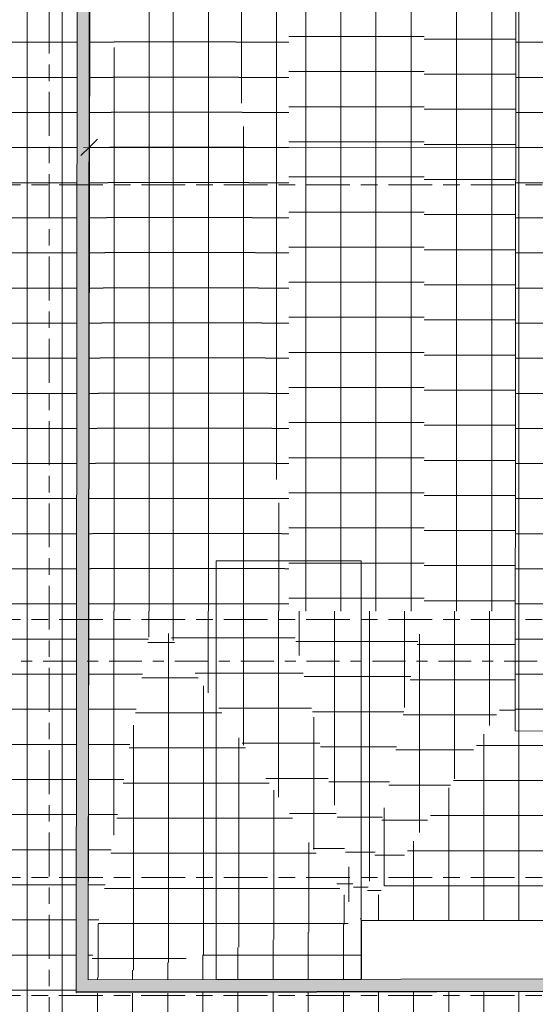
# Model space of a CAD drawing. Header units: metres. Extents: x 2 to 165, y -54 to 869.
# Tile 19 of 106: x 30.34 to 35.04, y -23.49 to -14.51. Entities that reach past the tile are written whole.
import ezdxf

# ---------------------------------------------------------------- set-up
doc = ezdxf.new("R2010")
doc.units = ezdxf.units.M
doc.linetypes.add('_Rasterlinie_', pattern=[0.75, 0.4, -0.1, 0.15, -0.1])
doc.linetypes.add('_Schnittlinie_', pattern=[0.6, 0.3, -0.1, 0.1, -0.1])
for name, color, linetype, lineweight in [('A_Bem', 7, 'Continuous', 5), ('A_Bem-100', 7, 'Continuous', 5), ('A_Geschossdecken', 7, 'Continuous', 5), ('A_Geschossdecken_Oberflächenschraffur', 7, 'Continuous', 5), ('A_Linien', 5, 'Continuous', 9), ('A_Raster', 128, 'Continuous', 5), ('A_Symbol-S_A', 172, 'Continuous', 5), ('A_Wand', 244, 'Continuous', 5), ('A_Wand_Schraff', 1, 'Continuous', 5)]:
    doc.layers.add(name, color=color, linetype=linetype, lineweight=lineweight)
doc.styles.add('ISOCPEUR', font='isocpeur.ttf', dxfattribs={"width": 0.8, "height": 0.25})
doc.dimstyles.new('BLB-Standard_2_5_Aussen_maskiert_1', dxfattribs={"dimscale": 0.3048, "dimtxt": 0.248995, "dimasz": 0.492126, "dimexe": 1.32874, "dimexo": 0.0625, "dimgap": 0.032808, "dimtad": 1, "dimrnd": 0.001, "dimzin": 0, "dimdsep": 46, "dimtxsty": 'ISOCPEUR', "dimblk1": 'OBLIQUE', "dimblk2": 'OBLIQUE', "dimsah": 1, "dimcen": 0.09, "dimdle": 0.164042, "dimazin": 0, "dimtfac": 1, "dimtdec": 4, "dimtix": 1, "dimtmove": 0, "dimatfit": 3, "dimfxl": 1.32874, "dimfxlon": 1, "dimtvp": 1, "dimtfill": 1, "dimtolj": 1, "dimtzin": 0, "dimarcsym": 2})
pattern_1 = [(0, (56.97275, 0), (0, 0.32), []), (90, (56.97275, 0), (-0.32, 2e-17), [])]
pattern_2 = [(0, (56.83575, 0), (0, 0.32), []), (90, (56.83575, 0), (-0.32, 2e-17), [])]
pattern_3 = [(0, (56.97275, -0.009), (0, 0.32), []), (90, (56.97275, -0.009), (-0.32, 2e-17), [])]
pattern_4 = [(0.001, (56.97975, -0.032), (-5.6e-06, 0.32), []), (90, (56.97975, -0.032), (-0.32, 2e-17), [])]
pattern_5 = [(0, (56.72275, 0), (0, 0.32), []), (90, (56.72275, 0), (-0.319, 2e-17), [])]
pattern_6 = [(359.99, (56.89075, -0.026), (5.6e-05, 0.32), []), (90, (56.89075, -0.026), (-0.32, 2e-17), [])]
pattern_7 = [(0.003, (56.72375, 0.004), (-1.68e-05, 0.32), []), (90, (56.72375, 0.004), (-0.319, 2e-17), [])]
pattern_8 = [(0.019, (57.02575, -0.043), (-0.000106, 0.32), []), (90, (57.02575, -0.043), (-0.32, 2e-17), [])]
pattern_9 = [(359.999, (57.02375, 0.002), (5.6e-06, 0.32), []), (90, (57.02375, 0.002), (-0.32, 2e-17), [])]
pattern_10 = [(359.995, (57.02275, 0.008), (2.8e-05, 0.32), []), (90, (57.02275, 0.008), (-0.32, 2e-17), [])]
pattern_11 = [(0, (57.00375, 0), (0, 0.32), []), (90, (57.00375, 0), (-0.32, 2e-17), [])]

# ---------------------------------------------------------------- blocks, each defined once
blk = doc.blocks.new('FP_16-AB- E0-  OK FFB')
at = {"layer": 'A_Geschossdecken_Oberflächenschraffur', "color": 9}
for p, q in [((-24.0223, -19.9059), (-24.0222, -13.2815)), ((-24.0223, -19.9059), (-24.0222, -13.2815)), ((-23.7023, -19.9059), (-23.7023, -13.2815)), ((-23.7023, -19.9059), (-23.7023, -13.2815)), ((-23.3824, -19.9059), (-23.3824, -13.2815)), ((-23.3824, -19.9059), (-23.3824, -13.2815)), ((-23.0624, -19.9059), (-23.0624, -13.2815)), ((-23.0624, -19.9059), (-23.0624, -13.2815)), ((-24.1766, -14.667), (-22.9445, -14.667)), ((-24.1766, -14.667), (-22.9445, -14.667)), ((-24.1766, -14.987), (-22.9445, -14.987)), ((-24.1766, -14.987), (-22.9445, -14.987)), ((-24.1766, -15.307), (-22.9445, -15.307)), ((-24.1766, -15.307), (-22.9445, -15.307)), ((-24.1766, -15.627), (-22.9445, -15.627)), ((-24.1766, -15.627), (-22.9445, -15.627)), ((-24.1766, -15.947), (-22.9445, -15.947)), ((-24.1766, -15.947), (-22.9445, -15.947)), ((-24.1766, -16.267), (-22.9445, -16.267)), ((-24.1766, -16.267), (-22.9445, -16.267)), ((-24.1766, -16.587), (-22.9445, -16.587)), ((-24.1766, -16.587), (-22.9445, -16.587)), ((-24.1766, -16.907), (-22.9445, -16.907)), ((-24.1766, -16.907), (-22.9445, -16.907)), ((-24.1766, -17.227), (-22.9445, -17.227)), ((-24.1766, -17.227), (-22.9445, -17.227)), ((-24.1766, -17.547), (-22.9445, -17.547)), ((-24.1766, -17.547), (-22.9445, -17.547)), ((-24.1766, -17.867), (-22.9445, -17.867)), ((-24.1766, -17.867), (-22.9445, -17.867)), ((-24.1766, -18.187), (-22.9445, -18.187)), ((-24.1766, -18.187), (-22.9445, -18.187)), ((-24.1766, -18.507), (-22.9445, -18.507)), ((-24.1766, -18.507), (-22.9445, -18.507)), ((-24.1766, -18.827), (-22.9445, -18.827)), ((-24.1766, -18.827), (-22.9445, -18.827)), ((-24.1766, -19.147), (-22.9445, -19.147)), ((-24.1766, -19.147), (-22.9445, -19.147)), ((-24.1766, -19.467), (-22.9445, -19.467)), ((-24.1766, -19.467), (-22.9445, -19.467)), ((-24.1766, -19.787), (-22.9445, -19.787)), ((-24.1766, -19.787), (-22.9445, -19.787))]:
    blk.add_line(p, q, dxfattribs=at)
blk = doc.blocks.new('FP_17-AB- E0-  OK FFB')
at = {"layer": 'A_Geschossdecken_Oberflächenschraffur', "color": 9}
for p, q in [((-22.6481, -19.9059), (-22.6486, -6.6572)), ((-22.6481, -19.9059), (-22.6486, -6.6572)), ((-22.3282, -19.9059), (-22.3287, -6.6572)), ((-22.3282, -19.9059), (-22.3287, -6.6572)), ((-22.9448, -14.6905), (-22.108, -14.6905)), ((-22.9448, -14.6905), (-22.108, -14.6905)), ((-22.9448, -15.0105), (-22.1083, -15.0105)), ((-22.9448, -15.0105), (-22.1083, -15.0105)), ((-22.9448, -15.3305), (-22.1086, -15.3305)), ((-22.9448, -15.3305), (-22.1086, -15.3305)), ((-22.9448, -15.6505), (-22.1089, -15.6505)), ((-22.9448, -15.6505), (-22.1089, -15.6505)), ((-22.9448, -15.9705), (-22.1092, -15.9705)), ((-22.9448, -15.9705), (-22.1092, -15.9705)), ((-22.9448, -16.2905), (-22.1094, -16.2905)), ((-22.9448, -16.2905), (-22.1094, -16.2905)), ((-22.9448, -16.6105), (-22.1097, -16.6105)), ((-22.9448, -16.6105), (-22.1097, -16.6105)), ((-22.9448, -16.9305), (-22.11, -16.9305)), ((-22.9448, -16.9305), (-22.11, -16.9305)), ((-22.9448, -17.2505), (-22.1103, -17.2505)), ((-22.9448, -17.2505), (-22.1103, -17.2505)), ((-22.9448, -17.5705), (-22.1106, -17.5705)), ((-22.9448, -17.5705), (-22.1106, -17.5705)), ((-22.9448, -17.8905), (-22.1109, -17.8905)), ((-22.9448, -17.8905), (-22.1109, -17.8905)), ((-22.9448, -18.2105), (-22.1111, -18.2105)), ((-22.9448, -18.2105), (-22.1111, -18.2105)), ((-22.9448, -18.5305), (-22.1114, -18.5305)), ((-22.9448, -18.5305), (-22.1114, -18.5305)), ((-22.9448, -18.8505), (-22.1117, -18.8505)), ((-22.9448, -18.8505), (-22.1117, -18.8505)), ((-22.9448, -19.1705), (-22.112, -19.1705)), ((-22.9448, -19.1705), (-22.112, -19.1705)), ((-22.9448, -19.4905), (-22.1123, -19.4905)), ((-22.9448, -19.4905), (-22.1123, -19.4905)), ((-22.9448, -19.8105), (-22.1125, -19.8105)), ((-22.9448, -19.8105), (-22.1125, -19.8105))]:
    blk.add_line(p, q, dxfattribs=at)
blk = doc.blocks.new('DIMBLOCK261-AB- E0-  OK FFB')
at = {"layer": 'A_Bem-100'}
for p, q in [((30.9772, -15.2727), (30.9764, -16.0827)), ((30.9768, -15.6777), (30.9772, -15.2727)), ((42.222, -16.0935), (42.2228, -15.2835)), ((30.9268, -15.6776), (42.2724, -15.6885)), ((42.2224, -15.6885), (42.222, -16.0935))]:
    blk.add_line(p, q, dxfattribs=at)
at = {"layer": 'A_Bem-100', "lineweight": 9}
for p, q in [((30.9768, -15.6777), (31.0519, -15.6028)), ((42.2224, -15.6885), (42.2975, -15.6136)), ((30.9768, -15.6777), (30.9018, -15.7526)), ((42.2224, -15.6885), (42.1474, -15.7634))]:
    blk.add_line(p, q, dxfattribs=at)
at = {"layer": 'A_Bem-100', "color": 0, "insert": (36.2763, -15.3462), "char_height": 0.25, "width": 0.776814, "attachment_point": 1, "rotation": 359.94502, "line_spacing_factor": 1.149209, "style": 'ISOCPEUR', "bg_fill": 3, "box_fill_scale": 1.25, "bg_fill_color": 256, "bg_fill_true_color": 13158600, "bg_fill_transparency": 0}
blk.add_mtext('11,24\\A2\\H0.5x;\\S6^  ;\\H2x;', dxfattribs=at)
blk = doc.blocks.new('_Oblique')
at = {"color": 0, "linetype": 'ByBlock', "lineweight": -2}
blk.add_line((-0.5, -0.5), (0.5, 0.5), dxfattribs=at)

msp = doc.modelspace()

# ---------------------------------------------------------------- hatches: boundary and pattern name
at = {"layer": 'A_Geschossdecken_Oberflächenschraffur'}
h = msp.add_hatch(dxfattribs=at)
h.set_pattern_fill('FP_38', color=9, style=0, pattern_type=2)
h.set_pattern_definition(pattern_1)
h.paths.add_polyline_path([(28.6695, -28.0387), (32.0269, -27.8532), (32.0283, -27.8804), (37.7956, -27.532), (37.5822, -23.3636), (30.8594, -23.3855), (30.8754, -6.7647), (30.3754, -6.78), (30.3754, -4.3401), (30.3654, -4.3395), (30.3654, -4.3301), (30.3154, -4.3298), (30.3158, -4.2001), (30.3354, -4.2001), (30.3354, -4.3101), (30.3654, -4.3101), (30.3654, -4.3001), (30.3754, -4.3001), (30.3754, -3.1804), (30.3672, -3.1804), (30.3673, -1.8402), (30.3687, -1.8402), (30.3687, -1.8362), (30.3669, -1.8362), (30.3658, -1.7902), (30.3568, -1.7895), (30.3568, -1.7802), (30.3068, -1.78), (30.3072, -1.6503), (30.3267, -1.6503), (30.3268, -1.7603), (30.3568, -1.7602), (30.3568, -1.7502), (30.3668, -1.7502), (30.3658, -0.9842), (30.3687, -0.9842), (30.3676, -0.9802), (30.3658, -0.9802), (30.3635, 0.9498), (30.3687, 0.9498), (30.3682, 0.9538), (30.3634, 0.9538), (30.3624, 0.9998), (30.3534, 1.0005), (30.3533, 1.0098), (30.3033, 1.01), (30.3037, 1.1397), (30.3232, 1.1397), (30.3233, 1.0297), (30.3533, 1.0298), (30.3533, 1.0398), (30.3633, 1.0398), (30.3624, 1.8058), (30.3687, 1.8058), (30.3686, 1.8098), (30.3623, 1.8098), (30.3621, 2.5273), (30.3621, 3.1597), (30.3662, 3.4257), (30.3687, 3.4257), (30.3687, 3.4296), (30.3662, 3.4297), (30.3662, 3.4757), (30.3569, 3.4765), (30.357, 3.4858), (30.3071, 3.4869), (30.31, 3.6166), (30.329, 3.6152), (30.3277, 3.5063), (30.3574, 3.5063), (30.3575, 3.5158), (30.3675, 3.5158), (30.3833, 4.5497), (28.6624, 4.5752), (28.6626, 4.1688), (28.7269, 4.1688), (28.7269, 3.8288), (28.6626, 3.8288), (28.6635, 0.1689), (28.7319, 0.1689), (28.7319, -0.1711), (28.6635, -0.1711), (28.6643, -3.8311), (28.7294, -3.8311), (28.7294, -4.1711), (28.6643, -4.1711), (28.666, -7.8386), (28.7294, -7.8386), (28.7294, -8.1786), (28.6652, -8.1786), (28.6661, -11.8286), (28.729, -11.8286), (28.729, -12.1686), (28.6661, -12.1686), (28.6677, -15.8286), (28.7269, -15.8286), (28.7269, -16.1686), (28.6669, -16.1686), (28.6685, -19.8286), (28.7294, -19.8286), (28.7294, -20.1686), (28.6678, -20.1686), (28.6685, -23.2286), (28.7394, -23.2286), (28.7394, -23.5686), (28.6686, -23.5686), (28.6692, -26.4762)], flags=0)
h.paths.add_polyline_path([(28.6692, -26.4762), (28.6696, -25.7362), (29.7291, -25.7359), (29.7292, -26.4759), (28.6696, -26.4762)], flags=0)
h.paths.add_polyline_path([(30.3568, -1.7844), (30.3568, -1.7844), (30.3568, -1.7844)], flags=0)
h.paths.add_polyline_path([(30.3533, 1.0056), (30.3533, 1.0056), (30.3533, 1.0056)], flags=0)
h = msp.add_hatch(dxfattribs=at)
h.set_pattern_fill('FP_38', color=9, style=0, pattern_type=2)
h.set_pattern_definition(pattern_1)
h.paths.add_polyline_path([(28.6695, -28.0387), (32.0269, -27.8532), (32.0283, -27.8804), (37.7956, -27.532), (37.5822, -23.3636), (30.8594, -23.3855), (30.8754, -6.7647), (30.3754, -6.78), (30.3754, -4.3401), (30.3654, -4.3395), (30.3654, -4.3301), (30.3154, -4.3298), (30.3158, -4.2001), (30.3354, -4.2001), (30.3354, -4.3101), (30.3654, -4.3101), (30.3654, -4.3001), (30.3754, -4.3001), (30.3754, -3.1804), (30.3672, -3.1804), (30.3673, -1.8402), (30.3687, -1.8402), (30.3687, -1.8362), (30.3669, -1.8362), (30.3658, -1.7902), (30.3568, -1.7895), (30.3568, -1.7802), (30.3068, -1.78), (30.3072, -1.6503), (30.3267, -1.6503), (30.3268, -1.7603), (30.3568, -1.7602), (30.3568, -1.7502), (30.3668, -1.7502), (30.3658, -0.9842), (30.3687, -0.9842), (30.3676, -0.9802), (30.3658, -0.9802), (30.3635, 0.9498), (30.3687, 0.9498), (30.3682, 0.9538), (30.3634, 0.9538), (30.3624, 0.9998), (30.3534, 1.0005), (30.3533, 1.0098), (30.3033, 1.01), (30.3037, 1.1397), (30.3232, 1.1397), (30.3233, 1.0297), (30.3533, 1.0298), (30.3533, 1.0398), (30.3633, 1.0398), (30.3624, 1.8058), (30.3687, 1.8058), (30.3686, 1.8098), (30.3623, 1.8098), (30.3621, 2.5273), (30.3621, 3.1597), (30.3662, 3.4257), (30.3687, 3.4257), (30.3687, 3.4296), (30.3662, 3.4297), (30.3662, 3.4757), (30.3569, 3.4765), (30.357, 3.4858), (30.3071, 3.4869), (30.31, 3.6166), (30.329, 3.6152), (30.3277, 3.5063), (30.3574, 3.5063), (30.3575, 3.5158), (30.3675, 3.5158), (30.3833, 4.5497), (28.6624, 4.5752), (28.6626, 4.1688), (28.7269, 4.1688), (28.7269, 3.8288), (28.6626, 3.8288), (28.6635, 0.1689), (28.7319, 0.1689), (28.7319, -0.1711), (28.6635, -0.1711), (28.6643, -3.8311), (28.7294, -3.8311), (28.7294, -4.1711), (28.6643, -4.1711), (28.666, -7.8386), (28.7294, -7.8386), (28.7294, -8.1786), (28.6652, -8.1786), (28.6661, -11.8286), (28.729, -11.8286), (28.729, -12.1686), (28.6661, -12.1686), (28.6677, -15.8286), (28.7269, -15.8286), (28.7269, -16.1686), (28.6669, -16.1686), (28.6685, -19.8286), (28.7294, -19.8286), (28.7294, -20.1686), (28.6678, -20.1686), (28.6685, -23.2286), (28.7394, -23.2286), (28.7394, -23.5686), (28.6686, -23.5686), (28.6692, -26.4762)], flags=0)
h.paths.add_polyline_path([(28.6692, -26.4762), (28.6696, -25.7362), (29.7291, -25.7359), (29.7292, -26.4759), (28.6696, -26.4762)], flags=0)
h.paths.add_polyline_path([(30.3568, -1.7844), (30.3568, -1.7844), (30.3568, -1.7844)], flags=0)
h.paths.add_polyline_path([(30.3533, 1.0056), (30.3533, 1.0056), (30.3533, 1.0056)], flags=0)
h = msp.add_hatch(dxfattribs=at)
h.set_pattern_fill('FP_4', color=9, style=0, pattern_type=2)
h.set_pattern_definition(pattern_1)
h.paths.add_polyline_path([(35.8291, -21.0035), (35.8525, -5.8186), (34.8725, -5.8186), (34.8592, -20.9966)], flags=0)
h = msp.add_hatch(dxfattribs=at)
h.set_pattern_fill('FP_4', color=9, style=0, pattern_type=2)
h.set_pattern_definition(pattern_1)
h.paths.add_polyline_path([(35.8291, -21.0035), (35.8525, -5.8186), (34.8725, -5.8186), (34.8592, -20.9966)], flags=0)
h = msp.add_hatch(dxfattribs=at)
h.set_pattern_fill('FP_53', color=9, style=0, pattern_type=2)
h.set_pattern_definition(pattern_2)
h.paths.add_polyline_path([(30.9748, -19.9059), (31.5638, -6.6955), (30.9957, -6.6572), (30.9833, -14.5553)], flags=0)
h = msp.add_hatch(dxfattribs=at)
h.set_pattern_fill('FP_53', color=9, style=0, pattern_type=2)
h.set_pattern_definition(pattern_2)
h.paths.add_polyline_path([(30.9748, -19.9059), (31.5638, -6.6955), (30.9957, -6.6572), (30.9833, -14.5553)], flags=0)
h = msp.add_hatch(dxfattribs=at)
h.set_pattern_fill('FP_81', color=9, style=0, pattern_type=2)
h.set_pattern_definition(pattern_7)
h.paths.add_polyline_path([(31.5638, -19.9059), (31.5638, -6.6955), (30.9748, -19.9059), (30.9854, -19.9059)], flags=0)
h = msp.add_hatch(dxfattribs=at)
h.set_pattern_fill('FP_81', color=9, style=0, pattern_type=2)
h.set_pattern_definition(pattern_7)
h.paths.add_polyline_path([(31.5638, -19.9059), (31.5638, -6.6955), (30.9748, -19.9059), (30.9854, -19.9059)], flags=0)
h = msp.add_hatch(dxfattribs=at)
h.set_pattern_fill('FP_87', color=9, style=0, pattern_type=2)
h.set_pattern_definition(pattern_11)
h.paths.add_polyline_path([(32.796, -19.9059), (32.796, -6.6572), (31.5638, -6.6955), (32.2969, -14.5553)], flags=0)
h = msp.add_hatch(dxfattribs=at)
h.set_pattern_fill('FP_87', color=9, style=0, pattern_type=2)
h.set_pattern_definition(pattern_11)
h.paths.add_polyline_path([(32.796, -19.9059), (32.796, -6.6572), (31.5638, -6.6955), (32.2969, -14.5553)], flags=0)
h = msp.add_hatch(dxfattribs=at)
h.set_pattern_fill('FP_85', color=9, style=0, pattern_type=2)
h.set_pattern_definition(pattern_9)
h.paths.add_polyline_path([(31.5638, -19.9059), (32.796, -19.9059), (31.5638, -6.6955), (31.5638, -19.9059)], flags=0)
h = msp.add_hatch(dxfattribs=at)
h.set_pattern_fill('FP_85', color=9, style=0, pattern_type=2)
h.set_pattern_definition(pattern_9)
h.paths.add_polyline_path([(31.5638, -19.9059), (32.796, -19.9059), (31.5638, -6.6955), (31.5638, -19.9059)], flags=0)
h = msp.add_hatch(dxfattribs=at)
h.set_pattern_fill('FP_61', color=9, style=0, pattern_type=2)
h.set_pattern_definition(pattern_4)
h.paths.add_polyline_path([(30.9695, -23.2653), (33.4583, -22.726), (31.5638, -19.9059), (30.9716, -23.2535)], flags=0)
h = msp.add_hatch(dxfattribs=at)
h.set_pattern_fill('FP_61', color=9, style=0, pattern_type=2)
h.set_pattern_definition(pattern_4)
h.paths.add_polyline_path([(30.9695, -23.2653), (33.4583, -22.726), (31.5638, -19.9059), (30.9716, -23.2535)], flags=0)
h = msp.add_hatch(dxfattribs=at)
h.set_pattern_fill('FP_62', color=9, style=0, pattern_type=2)
h.set_pattern_definition(pattern_5)
h.paths.add_polyline_path([(30.9695, -23.2653), (31.5638, -19.9059), (30.9748, -19.9059), (30.9696, -23.2535)], flags=0)
h = msp.add_hatch(dxfattribs=at)
h.set_pattern_fill('FP_62', color=9, style=0, pattern_type=2)
h.set_pattern_definition(pattern_5)
h.paths.add_polyline_path([(30.9695, -23.2653), (31.5638, -19.9059), (30.9748, -19.9059), (30.9696, -23.2535)], flags=0)
h = msp.add_hatch(dxfattribs=at)
h.set_pattern_fill('FP_86', color=9, style=0, pattern_type=2)
h.set_pattern_definition(pattern_10)
h.paths.add_polyline_path([(33.4583, -22.726), (32.796, -19.9059), (31.5638, -19.9059), (31.7947, -20.2495)], flags=0)
h = msp.add_hatch(dxfattribs=at)
h.set_pattern_fill('FP_86', color=9, style=0, pattern_type=2)
h.set_pattern_definition(pattern_10)
h.paths.add_polyline_path([(33.4583, -22.726), (32.796, -19.9059), (31.5638, -19.9059), (31.7947, -20.2495)], flags=0)
h = msp.add_hatch(dxfattribs=at)
h.set_pattern_fill('FP_63', color=9, style=0, pattern_type=2)
h.set_pattern_definition(pattern_6)
h.paths.add_polyline_path([(33.4583, -22.726), (34.0281, -19.9059), (32.796, -19.9059), (32.8767, -20.2495)], flags=0)
h = msp.add_hatch(dxfattribs=at)
h.set_pattern_fill('FP_63', color=9, style=0, pattern_type=2)
h.set_pattern_definition(pattern_6)
h.paths.add_polyline_path([(33.4583, -22.726), (34.0281, -19.9059), (32.796, -19.9059), (32.8767, -20.2495)], flags=0)
h = msp.add_hatch(dxfattribs=at)
h.set_pattern_fill('FP_82', color=9, style=0, pattern_type=2)
h.set_pattern_definition(pattern_8)
h.paths.add_polyline_path([(33.4583, -22.726), (34.8595, -20.5907), (34.8592, -19.9059), (34.0281, -19.9059), (33.9398, -20.3426)], flags=0)
h = msp.add_hatch(dxfattribs=at)
h.set_pattern_fill('FP_82', color=9, style=0, pattern_type=2)
h.set_pattern_definition(pattern_8)
h.paths.add_polyline_path([(33.4583, -22.726), (34.8595, -20.5907), (34.8592, -19.9059), (34.0281, -19.9059), (33.9398, -20.3426)], flags=0)
h = msp.add_hatch(dxfattribs=at)
h.set_pattern_fill('FP_58', color=9, style=0, pattern_type=2)
h.set_pattern_definition(pattern_3)
h.paths.add_polyline_path([(38.2833, -22.726), (35.8301, -20.4), (35.8291, -21.0035), (34.8592, -20.9966), (34.8592, -20.5912), (33.4583, -22.726), (37.8502, -22.726)], flags=0)
h = msp.add_hatch(dxfattribs=at)
h.set_pattern_fill('FP_58', color=9, style=0, pattern_type=2)
h.set_pattern_definition(pattern_3)
h.paths.add_polyline_path([(38.2833, -22.726), (35.8301, -20.4), (35.8291, -21.0035), (34.8592, -20.9966), (34.8592, -20.5912), (33.4583, -22.726), (37.8502, -22.726)], flags=0)
h = msp.add_hatch(dxfattribs=at)
h.set_pattern_fill('FP_4', color=9, style=0, pattern_type=2)
h.set_pattern_definition(pattern_1)
h.paths.add_polyline_path([(30.9695, -23.2653), (33.4583, -23.2609), (33.4583, -22.726), (30.9854, -23.2618)], flags=0)
h = msp.add_hatch(dxfattribs=at)
h.set_pattern_fill('FP_4', color=9, style=0, pattern_type=2)
h.set_pattern_definition(pattern_1)
h.paths.add_polyline_path([(30.9695, -23.2653), (33.4583, -23.2609), (33.4583, -22.726), (30.9854, -23.2618)], flags=0)
at = {"layer": 'A_Wand_Schraff', "lineweight": 9}
for points in [[(30.8594, -23.3755), (30.9694, -23.3753), (30.9854, -6.7624), (30.8754, -6.7647), (30.8624, -20.2495)], [(30.9694, -23.3753), (37.6294, -23.3635), (37.6295, -23.2535), (30.9695, -23.2653)]]:
    msp.add_hatch(color=253, dxfattribs=at).paths.add_polyline_path(points, flags=0)

# ---------------------------------------------------------------- linework, layer by layer
at = {"layer": 'A_Geschossdecken', "color": 253, "lineweight": 9}
for p, q in [((34.8725, -5.8186), (34.8592, -20.9966)), ((30.9695, -23.2653), (30.9957, -6.6572)), ((34.8592, -20.9966), (35.8291, -21.0035)), ((38.2833, -22.726), (33.4583, -22.726)), ((33.4583, -22.726), (33.4583, -23.2609)), ((37.5822, -23.3636), (30.8594, -23.3855)), ((30.8594, -23.3855), (30.8594, -23.3755))]:
    msp.add_line(p, q, dxfattribs=at)
at = {"layer": 'A_Linien', "color": 10, "lineweight": 18}
for p, q in [((32.1334, -19.4462), (32.1334, -23.2632)), ((33.4561, -19.4462), (32.1334, -19.4462)), ((33.4561, -23.2632), (33.4561, -19.4462)), ((32.1334, -23.2632), (33.4561, -23.2632))]:
    msp.add_line(p, q, dxfattribs=at)
at = {"layer": 'A_Raster', "linetype": '_Rasterlinie_', "lineweight": 9}
for p, q in [((30.6142, -53.073), (30.6142, 37.0621)), ((88.1031, -16.0184), (15.5195, -16.0184)), ((88.1031, -19.9826), (15.5195, -19.9826)), ((88.1031, -22.3326), (15.5195, -22.3326)), ((88.1025, -23.4099), (15.5195, -23.4099))]:
    msp.add_line(p, q, dxfattribs=at)
at = {"layer": 'A_Symbol-S_A', "linetype": '_Schnittlinie_', "lineweight": 9}
msp.add_line((22.1587, -20.3624), (86.6263, -20.3624), dxfattribs=at)
at = {"layer": 'A_Wand', "color": 250, "lineweight": 9}
for p, q in [((30.9695, -23.2653), (30.9855, -6.6524)), ((30.8754, -6.7647), (30.8594, -23.3755)), ((37.6295, -23.2535), (30.9695, -23.2653)), ((30.8594, -23.3755), (37.6294, -23.3635))]:
    msp.add_line(p, q, dxfattribs=at)

# ---------------------------------------------------------------- block references
at = {"layer": 'A_Geschossdecken', "color": 253, "lineweight": 9}
for name in ['FP_16-AB- E0-  OK FFB', 'FP_17-AB- E0-  OK FFB']:
    msp.add_blockref(name, (56.9727, 0), dxfattribs=at)

# ---------------------------------------------------------------- next in the draw order: dimensions: what is measured, and where the dimension line sits
at = {"layer": 'A_Bem'}
dim = msp.add_linear_dim(base=(42.2224, -15.6885), p1=(30.9772, -15.2727), p2=(42.222, -16.0935), angle=359.94502, text='\\A1;11,24\\Q;{\\A1;{\\H0.5x;\\S6^ ;}}', dimstyle='BLB-Standard_2_5_Aussen_maskiert_1', override={"dimpost": '<>', "dimfxl": 11.274752}, dxfattribs=at)
dim.commit()
dim.dimension.update_dxf_attribs({"geometry": 'DIMBLOCK261-AB- E0-  OK FFB', "text_midpoint": (36.5998, -15.5231)})

doc.saveas('drawing.dxf')
